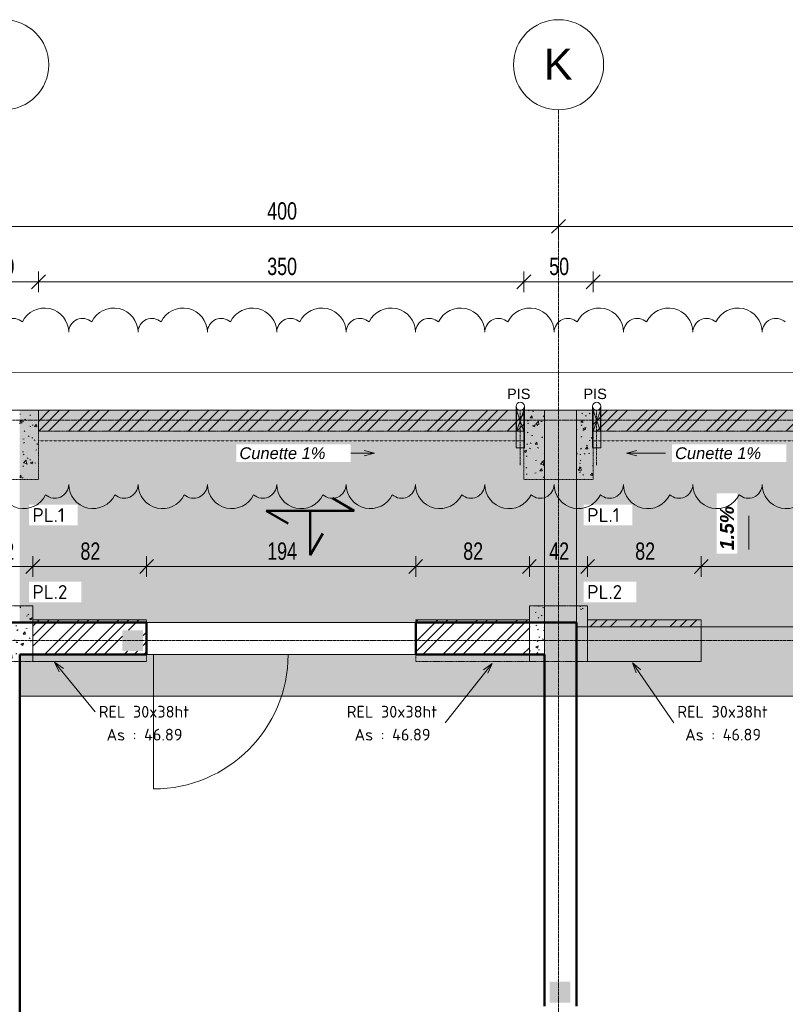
# Model space of a CAD drawing. Header units: millimetres. Extents: x 8507 to 110494, y 1100 to 66219.
# Tile 32 of 38: x 89162 to 94681, y 59114 to 66219. Entities that reach past the tile are written whole.
import ezdxf

# ---------------------------------------------------------------- set-up
doc = ezdxf.new("R2010")
doc.units = ezdxf.units.MM
for name, pattern in [('Caché', [7.14375, 4.7625, -2.38125]), ('Centre', [31.75, 6.35, -4.7625, 15.875, -4.7625]), ('Ligne de quadrillage', [22.225, 12.7, -3.175, 3.175, -3.175]), ('Tiret 1_16_', [3.175, 1.5875, -1.5875]), ('tiret perso', [2.6, 1.3, -1.3])]:
    doc.linetypes.add(name, pattern=pattern)
for name, color, linetype, lineweight in [('A-ANNO-DIMS', 211, 'Continuous', 9), ('A-ANNO-DIMS-50', 211, 'Continuous', 9), ('A-ANNO-NOTE', 131, 'Continuous', 9), ('A-DETL', 90, 'Continuous', 5), ('A-DETL-CNTR', 5, 'Centre', 5), ('A-DETL-GENF', 92, 'Continuous', 5), ('A-DETL-HDLN', 90, 'Caché', 5), ('A-DETL-MBND', 5, 'Continuous', 5), ('A-DETL-THIN', 151, 'Continuous', 5), ('A-DETL-WIDE', 214, 'Continuous', 50), ('A-DOOR', 31, 'Continuous', 9), ('A-WALL', 113, 'Continuous', 9), ('G-ANNO-REVC', 71, 'Continuous', 9), ('G-ANNO-TEXT', 231, 'Continuous', 9), ('S-GRID', 1, 'Continuous', 9), ('S-GRID-IDEN', 1, 'Continuous', 9)]:
    doc.layers.add(name, color=color, linetype=linetype, lineweight=lineweight)
doc.styles.add('Arial', font='arial.ttf', dxfattribs={"height": 225})
doc.styles.add('Arial Narrow_3', font='ARIALN.TTF', dxfattribs={"width": 0.9, "height": 125})
doc.styles.add('Arial_2', font='arial.ttf', dxfattribs={"height": 75})
doc.styles.add('Arial_B_I_1', font='arialbi.ttf', dxfattribs={"height": 100})
doc.styles.add('Arial_I', font='ariali.ttf', dxfattribs={"height": 85})
doc.styles.add('ISOCPEUR_B', font='txt', dxfattribs={"height": 100})
doc.styles.add('ISOCPEUR_B_1', font='txt', dxfattribs={"height": 85})
doc.dimstyles.new('AB6_1_50_-_GB', dxfattribs={"dimscale": 304.8, "dimtxt": 127.928872, "dimasz": 0.328084, "dimexe": 0.246063, "dimexo": 0.0625, "dimgap": 0.04101, "dimtad": 1, "dimdec": 0, "dimlfac": 0.1, "dimdsep": 46, "dimtxsty": 'Arial Narrow_3', "dimblk1": 'OBLIQUE', "dimblk2": 'OBLIQUE', "dimsah": 1, "dimcen": 0.09, "dimazin": 0, "dimtfac": 1, "dimtdec": 4, "dimtix": 1, "dimtmove": 0, "dimatfit": 3, "dimfxl": 0.246063, "dimfxlon": 1, "dimtvp": 1, "dimtolj": 1, "dimtzin": 0, "dimarcsym": 2})
doc.dimstyles.new('AB6_1_50_-_GB_3', dxfattribs={"dimscale": 304.8, "dimtxt": 127.928872, "dimasz": 0.328084, "dimexe": 0.246063, "dimexo": 0.0625, "dimgap": 0.04101, "dimtad": 1, "dimdec": 0, "dimlfac": 0.1, "dimdsep": 46, "dimtxsty": 'Arial Narrow_3', "dimblk1": 'OBLIQUE', "dimblk2": 'OBLIQUE', "dimsah": 1, "dimcen": 0.09, "dimazin": 0, "dimtfac": 1, "dimtdec": 4, "dimtix": 1, "dimtmove": 0, "dimatfit": 3, "dimfxl": 0.246063, "dimfxlon": 1, "dimtvp": 1, "dimtolj": 1, "dimtzin": 0, "dimarcsym": 2})
pattern_1 = [(45, (62504.66, -542.27), (-143.6841, 143.6841), []), (45, (62576.5, -542.27), (-143.6841, 143.6841), []), (45, (62648.34, -542.27), (-143.6841, 143.6841), [])]
pattern_2 = [(50, (62504.66, -542.27), (182.18467, -15.9391), [19.05, -209.55]), (355, (62504.66, -542.27), (-35.24243, 191.0566), [15.24, -167.64]), (100.451, (62519.84, -543.6), (146.9425, 175.1167), [16.19, -178.09]), (46.184, (62504.66, -491.47), (271.0789, -42.0433), [28.575, -314.325]), (96.636, (62527.25, -494.97), (237.4025, 247.4272), [24.285, -267.135]), (351.184, (62504.66, -491.47), (237.4046, 247.4251), [22.86, -251.46]), (21, (62530.06, -504.17), (151.61488, -102.26552), [19.05, -209.55]), (326, (62530.06, -504.17), (61.80236, 184.18774), [15.24, -167.64]), (71.451, (62542.7, -512.7), (213.41706, 81.92137), [16.19, -178.09]), (37.5, (62504.66, -542.27), (3.08832, 84.555076), [8.382, -157.226, 8.382, -161.798, -168.275]), (37.5, (62504.66, -542.27), (3.08832, 84.555076), [-335.788, 8.382, -159.893]), (7.5, (62504.66, -542.27), (66.81944, 100.18075), [8.382, -88.646, 8.382, -153.416, -64.135]), (7.5, (62504.66, -542.27), (66.81944, 100.18075), [-258.826, 8.382, -55.753]), (327.5, (62448.02, -542.27), (135.59049, -5.72891), [8.382, -55.118, 8.382, -189.738, -262.89]), (327.5, (62448.02, -542.27), (135.59049, -5.72891), [-261.62, 8.382, -254.508]), (317.5, (62422.62, -542.27), (148.12889, 25.42676), [8.382, -74.168, 8.382, -123.19, -186.69]), (317.5, (62422.62, -542.27), (148.12889, 25.42676), [-214.122, 8.382, -178.308])]

# ---------------------------------------------------------------- blocks, each defined once
blk = doc.blocks.new('Porte 1Vtl - ME-p-1-3010145-R-1_IMPLANTATION variante')
at = {"layer": 'A-DOOR'}
blk.add_line((485, 115), (485, 1085), dxfattribs=at)
blk.add_arc((485, 115), 970, 90, 180, dxfattribs=at)
blk = doc.blocks.new('ECBIM_BIM_RESA VOILE RECTANGULAIRE - Pissette 5x5-3025178-R-1_IMPLANTATION variante')
at = {"layer": 'A-DETL-MBND'}
for points in [[(-3688.1, 63250.2), (-3661.8, 63325.2), (-3688.1, 63400.2)], [(-3635.6, 63250.2), (-3635.6, 63400.2), (-3661.8, 63325.2)]]:
    blk.add_hatch(color=256, dxfattribs=at).paths.add_polyline_path(points)
for p, q in [((-3688.1, 63250.2), (-3688.1, 63400.2)), ((-3688.1, 63400.2), (-3661.8, 63325.2)), ((-3661.8, 63325.2), (-3635.6, 63400.2)), ((-3635.6, 63400.2), (-3635.6, 63250.2)), ((-3661.8, 63325.2), (-3688.1, 63250.2)), ((-3635.6, 63250.2), (-3661.8, 63325.2))]:
    blk.add_line(p, q, dxfattribs=at)
blk = doc.blocks.new('Quadrillage - M_Extrémité de la ligne de quadrillage - Cercle-11575-R-1_IMPLANTATION variante')
at = {"layer": 'S-GRID-IDEN'}
blk.add_circle((0, 0), 6.5, dxfattribs=at)
blk = doc.blocks.new('niveau aménag dalle2 - niveau aménag dalle 2-3181993-R-1_IMPLANTATION variante')
at = {"layer": 'A-ANNO-NOTE'}
blk.add_hatch(color=256, dxfattribs=at).paths.add_polyline_path([(-4.47, -4.15), (-8.21, -3.15), (-4.47, -2.15), (-6.36, -3.15)])
blk.add_line((-6.36, -3.15), (-1.51, -3.15), dxfattribs=at)
blk = doc.blocks.new('DIMBLOCK12-R-1_IMPLANTATION variante')
at = {"layer": 'A-ANNO-DIMS-50'}
for p, q in [((89046.5, 64727.3), (89046.5, 64802.3)), ((93046.5, 64727.3), (93046.5, 64802.3)), ((89046.5, 64727.3), (93046.5, 64727.3)), ((89046.5, 64727.3), (89046.5, 64652.3)), ((93046.5, 64727.3), (93046.5, 64652.3))]:
    blk.add_line(p, q, dxfattribs=at)
at = {"layer": 'A-ANNO-DIMS-50', "lineweight": 18}
for p, q in [((89046.5, 64727.3), (88996.5, 64677.3)), ((89046.5, 64727.3), (89096.5, 64777.3)), ((93046.5, 64727.3), (92996.5, 64677.3)), ((93046.5, 64727.3), (93096.5, 64777.3))]:
    blk.add_line(p, q, dxfattribs=at)
at = {"layer": 'A-ANNO-DIMS-50', "color": 0, "insert": (90946, 64901.3), "char_height": 125, "width": 241.237, "attachment_point": 1, "line_spacing_factor": 0.974696, "style": 'Arial Narrow_3'}
blk.add_mtext('400', dxfattribs=at)
blk = doc.blocks.new('_Oblique')
at = {"color": 0, "linetype": 'ByBlock', "lineweight": -2}
blk.add_line((-0.5, -0.5), (0.5, 0.5), dxfattribs=at)
blk = doc.blocks.new('DIMBLOCK13-R-1_IMPLANTATION variante')
at = {"layer": 'A-ANNO-DIMS-50'}
for p, q in [((93046.5, 64727.3), (93046.5, 64802.3)), ((97046.5, 64727.3), (97046.5, 64802.3)), ((93046.5, 64727.3), (97046.5, 64727.3)), ((93046.5, 64727.3), (93046.5, 64652.3)), ((97046.5, 64727.3), (97046.5, 64652.3))]:
    blk.add_line(p, q, dxfattribs=at)
at = {"layer": 'A-ANNO-DIMS-50', "lineweight": 18}
for p, q in [((93046.5, 64727.3), (92996.5, 64677.3)), ((93046.5, 64727.3), (93096.5, 64777.3)), ((97046.5, 64727.3), (96996.5, 64677.3)), ((97046.5, 64727.3), (97096.5, 64777.3))]:
    blk.add_line(p, q, dxfattribs=at)
at = {"layer": 'A-ANNO-DIMS-50', "color": 0, "insert": (94946, 64901.3), "char_height": 125, "width": 241.237, "attachment_point": 1, "line_spacing_factor": 0.974696, "style": 'Arial Narrow_3'}
blk.add_mtext('400', dxfattribs=at)
blk = doc.blocks.new('DIMBLOCK58-R-1_IMPLANTATION variante')
at = {"layer": 'A-ANNO-DIMS-50'}
for p, q in [((88836.1, 62272.7), (88836.1, 62347.7)), ((89256.1, 62272.7), (89256.1, 62347.7)), ((88836.1, 62272.7), (89256.1, 62272.7)), ((88836.1, 62272.7), (88836.1, 62197.7)), ((89256.1, 62272.7), (89256.1, 62197.7))]:
    blk.add_line(p, q, dxfattribs=at)
at = {"layer": 'A-ANNO-DIMS-50', "lineweight": 18}
for p, q in [((88836.1, 62272.7), (88886.1, 62322.7)), ((89256.1, 62272.7), (89306.1, 62322.7)), ((88836.1, 62272.7), (88786.1, 62222.7)), ((89256.1, 62272.7), (89206.1, 62222.7))]:
    blk.add_line(p, q, dxfattribs=at)
at = {"layer": 'A-ANNO-DIMS-50', "color": 0, "insert": (88979.1, 62446.8), "char_height": 125, "width": 160.825, "attachment_point": 1, "line_spacing_factor": 0.974696, "style": 'Arial Narrow_3'}
blk.add_mtext('42', dxfattribs=at)
blk = doc.blocks.new('DIMBLOCK59-R-1_IMPLANTATION variante')
at = {"layer": 'A-ANNO-DIMS-50'}
for p, q in [((89256.1, 62272.7), (89256.1, 62347.7)), ((90076.5, 62272.7), (90076.5, 62347.7)), ((89256.1, 62272.7), (90076.5, 62272.7)), ((89256.1, 62272.7), (89256.1, 62197.7)), ((90076.5, 62272.7), (90076.5, 62197.7))]:
    blk.add_line(p, q, dxfattribs=at)
at = {"layer": 'A-ANNO-DIMS-50', "lineweight": 18}
for p, q in [((89256.1, 62272.7), (89306.1, 62322.7)), ((90076.5, 62272.7), (90126.5, 62322.7)), ((89256.1, 62272.7), (89206.1, 62222.7)), ((90076.5, 62272.7), (90026.5, 62222.7))]:
    blk.add_line(p, q, dxfattribs=at)
at = {"layer": 'A-ANNO-DIMS-50', "color": 0, "insert": (89599.3, 62446.8), "char_height": 125, "width": 160.825, "attachment_point": 1, "line_spacing_factor": 0.974696, "style": 'Arial Narrow_3'}
blk.add_mtext('82', dxfattribs=at)
blk = doc.blocks.new('DIMBLOCK60-R-1_IMPLANTATION variante')
at = {"layer": 'A-ANNO-DIMS-50'}
for p, q in [((90076.5, 62272.7), (90076.5, 62347.7)), ((92016.5, 62272.7), (92016.5, 62347.7)), ((90076.5, 62272.7), (92016.5, 62272.7)), ((90076.5, 62272.7), (90076.5, 62197.7)), ((92016.5, 62272.7), (92016.5, 62197.7))]:
    blk.add_line(p, q, dxfattribs=at)
at = {"layer": 'A-ANNO-DIMS-50', "lineweight": 18}
for p, q in [((90076.5, 62272.7), (90126.5, 62322.7)), ((92016.5, 62272.7), (92066.5, 62322.7)), ((90076.5, 62272.7), (90026.5, 62222.7)), ((92016.5, 62272.7), (91966.5, 62222.7))]:
    blk.add_line(p, q, dxfattribs=at)
at = {"layer": 'A-ANNO-DIMS-50', "color": 0, "insert": (90946, 62446.8), "char_height": 125, "width": 241.237, "attachment_point": 1, "line_spacing_factor": 0.974696, "style": 'Arial Narrow_3'}
blk.add_mtext('194', dxfattribs=at)
blk = doc.blocks.new('DIMBLOCK61-R-1_IMPLANTATION variante')
at = {"layer": 'A-ANNO-DIMS-50'}
for p, q in [((92016.5, 62272.7), (92016.5, 62347.7)), ((92836.1, 62272.7), (92836.1, 62347.7)), ((92016.5, 62272.7), (92836.1, 62272.7)), ((92016.5, 62272.7), (92016.5, 62197.7)), ((92836.1, 62272.7), (92836.1, 62197.7))]:
    blk.add_line(p, q, dxfattribs=at)
at = {"layer": 'A-ANNO-DIMS-50', "lineweight": 18}
for p, q in [((92016.5, 62272.7), (92066.5, 62322.7)), ((92836.1, 62272.7), (92886.1, 62322.7)), ((92016.5, 62272.7), (91966.5, 62222.7)), ((92836.1, 62272.7), (92786.1, 62222.7))]:
    blk.add_line(p, q, dxfattribs=at)
at = {"layer": 'A-ANNO-DIMS-50', "color": 0, "insert": (92359.3, 62446.8), "char_height": 125, "width": 160.825, "attachment_point": 1, "line_spacing_factor": 0.974696, "style": 'Arial Narrow_3'}
blk.add_mtext('82', dxfattribs=at)
blk = doc.blocks.new('DIMBLOCK62-R-1_IMPLANTATION variante')
at = {"layer": 'A-ANNO-DIMS-50'}
for p, q in [((92836.1, 62272.7), (92836.1, 62347.7)), ((93256.5, 62272.7), (93256.5, 62347.7)), ((92836.1, 62272.7), (93256.5, 62272.7)), ((92836.1, 62272.7), (92836.1, 62197.7)), ((93256.5, 62272.7), (93256.5, 62197.7))]:
    blk.add_line(p, q, dxfattribs=at)
at = {"layer": 'A-ANNO-DIMS-50', "lineweight": 18}
for p, q in [((92836.1, 62272.7), (92886.1, 62322.7)), ((93256.5, 62272.7), (93306.5, 62322.7)), ((92836.1, 62272.7), (92786.1, 62222.7)), ((93256.5, 62272.7), (93206.5, 62222.7))]:
    blk.add_line(p, q, dxfattribs=at)
at = {"layer": 'A-ANNO-DIMS-50', "color": 0, "insert": (92979.3, 62446.8), "char_height": 125, "width": 160.825, "attachment_point": 1, "line_spacing_factor": 0.974696, "style": 'Arial Narrow_3'}
blk.add_mtext('42', dxfattribs=at)
blk = doc.blocks.new('DIMBLOCK63-R-1_IMPLANTATION variante')
at = {"layer": 'A-ANNO-DIMS-50'}
for p, q in [((93256.5, 62272.7), (93256.5, 62347.7)), ((94076.1, 62272.7), (94076.1, 62347.7)), ((93256.5, 62272.7), (94076.1, 62272.7)), ((93256.5, 62272.7), (93256.5, 62197.7)), ((94076.1, 62272.7), (94076.1, 62197.7))]:
    blk.add_line(p, q, dxfattribs=at)
at = {"layer": 'A-ANNO-DIMS-50', "lineweight": 18}
for p, q in [((93256.5, 62272.7), (93306.5, 62322.7)), ((94076.1, 62272.7), (94126.1, 62322.7)), ((93256.5, 62272.7), (93206.5, 62222.7)), ((94076.1, 62272.7), (94026.1, 62222.7))]:
    blk.add_line(p, q, dxfattribs=at)
at = {"layer": 'A-ANNO-DIMS-50', "color": 0, "insert": (93599.3, 62446.8), "char_height": 125, "width": 160.825, "attachment_point": 1, "line_spacing_factor": 0.974696, "style": 'Arial Narrow_3'}
blk.add_mtext('82', dxfattribs=at)
blk = doc.blocks.new('DIMBLOCK64-R-1_IMPLANTATION variante')
at = {"layer": 'A-ANNO-DIMS-50'}
for p, q in [((94076.1, 62272.7), (94076.1, 62347.7)), ((96016.5, 62272.7), (96016.5, 62347.7)), ((94076.1, 62272.7), (96016.5, 62272.7)), ((94076.1, 62272.7), (94076.1, 62197.7)), ((96016.5, 62272.7), (96016.5, 62197.7))]:
    blk.add_line(p, q, dxfattribs=at)
at = {"layer": 'A-ANNO-DIMS-50', "lineweight": 18}
for p, q in [((94076.1, 62272.7), (94126.1, 62322.7)), ((96016.5, 62272.7), (96066.5, 62322.7)), ((94076.1, 62272.7), (94026.1, 62222.7)), ((96016.5, 62272.7), (95966.5, 62222.7))]:
    blk.add_line(p, q, dxfattribs=at)
at = {"layer": 'A-ANNO-DIMS-50', "color": 0, "insert": (94945.8, 62446.8), "char_height": 125, "width": 241.237, "attachment_point": 1, "line_spacing_factor": 0.974696, "style": 'Arial Narrow_3'}
blk.add_mtext('194', dxfattribs=at)
blk = doc.blocks.new('Family - ___-3289296-R-1_IMPLANTATION variante')
at = {"layer": 'G-ANNO-REVC'}
for centre, radius, start, end in [((26697.7, 63021.6), 175, 357.88638, 152.67761), ((27197.4, 63003.1), 175, 357.88638, 152.67761), ((27697, 62984.7), 175, 357.88638, 152.67761), ((26472.8, 63029.9), 100, 46.07606, 177.88638), ((26972.5, 63011.4), 100, 46.07606, 177.88638), ((27472.2, 62993), 100, 46.07606, 177.88638), ((28196.7, 62966.3), 175, 357.88638, 152.67761), ((28696.3, 62947.8), 175, 357.88638, 152.67761), ((29196, 62929.4), 175, 357.88638, 152.67761), ((29695.7, 62910.9), 175, 357.88638, 152.67761), ((27971.8, 62974.6), 100, 46.07606, 177.88638), ((28471.5, 62956.1), 100, 46.07606, 177.88638), ((28971.1, 62937.7), 100, 46.07606, 177.88638), ((29470.8, 62919.2), 100, 46.07606, 177.88638), ((30195.3, 62892.5), 175, 357.88638, 152.67761), ((30695, 62874), 175, 357.88638, 152.67761), ((31194.6, 62855.6), 175, 357.88638, 152.67761), ((29970.5, 62900.8), 100, 46.07606, 177.88638), ((30470.1, 62882.3), 100, 46.07606, 177.88638), ((30969.8, 62863.9), 100, 46.07606, 177.88638), ((31469.4, 62845.5), 100, 46.07606, 177.88638), ((31694.3, 62837.2), 175, 357.88638, 152.67761), ((31969.1, 62827), 100, 46.07606, 177.88638), ((26507.3, 61930.1), 175, 177.88638, 332.67761), ((26732.2, 61921.8), 100, 226.07606, 357.88638), ((27007, 61911.7), 175, 177.88638, 332.67761), ((27231.8, 61903.4), 100, 226.07606, 357.88638), ((27506.6, 61893.2), 175, 177.88638, 332.67761), ((27731.5, 61884.9), 100, 226.07606, 357.88638), ((28006.3, 61874.8), 175, 177.88638, 332.67761), ((28231.1, 61866.5), 100, 226.07606, 357.88638), ((28505.9, 61856.3), 175, 177.88638, 332.67761), ((28730.8, 61848), 100, 226.07606, 357.88638), ((29005.6, 61837.9), 175, 177.88638, 332.67761), ((29230.5, 61829.6), 100, 226.07606, 357.88638), ((29505.3, 61819.5), 175, 177.88638, 332.67761), ((29730.1, 61811.2), 100, 226.07606, 357.88638), ((30004.9, 61801), 175, 177.88638, 332.67761), ((30229.8, 61792.7), 100, 226.07606, 357.88638), ((30504.6, 61782.6), 175, 177.88638, 332.67761), ((30729.4, 61774.3), 100, 226.07606, 357.88638), ((31004.2, 61764.1), 175, 177.88638, 332.67761), ((31229.1, 61755.8), 100, 226.07606, 357.88638), ((31503.9, 61745.7), 175, 177.88638, 332.67761), ((31728.8, 61737.4), 100, 226.07606, 357.88638), ((32003.6, 61727.3), 175, 177.88638, 332.67761)]:
    blk.add_arc(centre, radius, start, end, dxfattribs=at)
blk = doc.blocks.new('DIMBLOCK291-R-1_IMPLANTATION variante')
at = {"layer": 'A-ANNO-DIMS-50'}
for p, q in [((88796.5, 64327.3), (88796.5, 64402.3)), ((89296.5, 64327.3), (89296.5, 64402.3)), ((88796.5, 64327.3), (89296.5, 64327.3)), ((88796.5, 64327.3), (88796.5, 64252.3)), ((89296.5, 64327.3), (89296.5, 64252.3))]:
    blk.add_line(p, q, dxfattribs=at)
at = {"layer": 'A-ANNO-DIMS-50', "lineweight": 18}
for p, q in [((88796.5, 64327.3), (88846.5, 64377.3)), ((89296.5, 64327.3), (89346.5, 64377.3)), ((88796.5, 64327.3), (88746.5, 64277.3)), ((89296.5, 64327.3), (89246.5, 64277.3))]:
    blk.add_line(p, q, dxfattribs=at)
at = {"layer": 'A-ANNO-DIMS-50', "color": 0, "insert": (88979.5, 64501.3), "char_height": 125, "width": 160.825, "attachment_point": 1, "line_spacing_factor": 0.974696, "style": 'Arial Narrow_3'}
blk.add_mtext('50', dxfattribs=at)
blk = doc.blocks.new('DIMBLOCK292-R-1_IMPLANTATION variante')
at = {"layer": 'A-ANNO-DIMS-50'}
for p, q in [((89296.5, 64327.3), (89296.5, 64402.3)), ((92796.5, 64327.3), (92796.5, 64402.3)), ((89296.5, 64327.3), (92796.5, 64327.3)), ((89296.5, 64327.3), (89296.5, 64252.3)), ((92796.5, 64327.3), (92796.5, 64252.3))]:
    blk.add_line(p, q, dxfattribs=at)
at = {"layer": 'A-ANNO-DIMS-50', "lineweight": 18}
for p, q in [((89296.5, 64327.3), (89346.5, 64377.3)), ((92796.5, 64327.3), (92846.5, 64377.3)), ((89296.5, 64327.3), (89246.5, 64277.3)), ((92796.5, 64327.3), (92746.5, 64277.3))]:
    blk.add_line(p, q, dxfattribs=at)
at = {"layer": 'A-ANNO-DIMS-50', "color": 0, "insert": (90946, 64501.3), "char_height": 125, "width": 241.237, "attachment_point": 1, "line_spacing_factor": 0.974696, "style": 'Arial Narrow_3'}
blk.add_mtext('350', dxfattribs=at)
blk = doc.blocks.new('DIMBLOCK293-R-1_IMPLANTATION variante')
at = {"layer": 'A-ANNO-DIMS-50'}
for p, q in [((92796.5, 64327.3), (92796.5, 64402.3)), ((93296.5, 64327.3), (93296.5, 64402.3)), ((92796.5, 64327.3), (93296.5, 64327.3)), ((92796.5, 64327.3), (92796.5, 64252.3)), ((93296.5, 64327.3), (93296.5, 64252.3))]:
    blk.add_line(p, q, dxfattribs=at)
at = {"layer": 'A-ANNO-DIMS-50', "lineweight": 18}
for p, q in [((92796.5, 64327.3), (92846.5, 64377.3)), ((93296.5, 64327.3), (93346.5, 64377.3)), ((92796.5, 64327.3), (92746.5, 64277.3)), ((93296.5, 64327.3), (93246.5, 64277.3))]:
    blk.add_line(p, q, dxfattribs=at)
at = {"layer": 'A-ANNO-DIMS-50', "color": 0, "insert": (92979.5, 64501.3), "char_height": 125, "width": 160.825, "attachment_point": 1, "line_spacing_factor": 0.974696, "style": 'Arial Narrow_3'}
blk.add_mtext('50', dxfattribs=at)
blk = doc.blocks.new('DIMBLOCK294-R-1_IMPLANTATION variante')
at = {"layer": 'A-ANNO-DIMS-50'}
for p, q in [((93296.5, 64327.3), (93296.5, 64402.3)), ((96796.5, 64327.3), (96796.5, 64402.3)), ((93296.5, 64327.3), (96796.5, 64327.3)), ((93296.5, 64327.3), (93296.5, 64252.3)), ((96796.5, 64327.3), (96796.5, 64252.3))]:
    blk.add_line(p, q, dxfattribs=at)
at = {"layer": 'A-ANNO-DIMS-50', "lineweight": 18}
for p, q in [((93296.5, 64327.3), (93346.5, 64377.3)), ((96796.5, 64327.3), (96846.5, 64377.3)), ((93296.5, 64327.3), (93246.5, 64277.3)), ((96796.5, 64327.3), (96746.5, 64277.3))]:
    blk.add_line(p, q, dxfattribs=at)
at = {"layer": 'A-ANNO-DIMS-50', "color": 0, "insert": (94946, 64501.3), "char_height": 125, "width": 241.237, "attachment_point": 1, "line_spacing_factor": 0.974696, "style": 'Arial Narrow_3'}
blk.add_mtext('350', dxfattribs=at)

msp = doc.modelspace()

# ---------------------------------------------------------------- hatches: boundary and pattern name
at = {"layer": 'A-DETL-GENF'}
for points in [[(89901.5, 61663.6), (90051.5, 61663.6), (90051.5, 61813.6), (89901.5, 61813.6)], [(92971.5, 61663.6), (93121.5, 61663.6), (93121.5, 61813.6), (92971.5, 61813.6)], [(92981.5, 59127), (93131.5, 59127), (93131.5, 59277), (92981.5, 59277)]]:
    msp.add_hatch(color=8, dxfattribs=at).paths.add_polyline_path(points)
at = {"layer": 'A-DETL-MBND'}
h = msp.add_hatch(dxfattribs=at)
h.set_pattern_fill('FP_17', color=8, style=0, pattern_type=2)
h.set_pattern_definition([(0, (62504.66, -542.27), (0, 101.6), [3.353, -98.247]), (0, (62555.46, -491.47), (0, 101.6), [3.353, -98.247])])
h.paths.add_polyline_path([(93176.5, 61838.6), (96921.5, 61838.6), (96921.5, 63400.2), (93176.5, 63400.2), (93176.5, 61868.6)])
h.paths.add_polyline_path([(97171.5, 61838.6), (97716.5, 61838.6), (97716.5, 63400.2), (97171.5, 63400.2), (97171.5, 62847.4)])
h.paths.add_polyline_path([(92946.5, 61868.6), (92946.5, 63400.2), (89161.5, 63400.2), (89161.5, 61868.6), (92470.6, 61868.6)])
h.paths.add_polyline_path([(88931.5, 61868.6), (88931.5, 63400.2), (85161.5, 63400.2), (85161.5, 61868.6), (85858.3, 61868.6)])
h.paths.add_polyline_path([(84931.5, 61868.6), (84931.5, 63400.2), (81161.5, 63400.2), (81161.5, 61868.6), (82552.2, 61868.6)])
h.paths.add_polyline_path([(80931.5, 61868.6), (80931.5, 63400.2), (77161.5, 63400.2), (77161.5, 61868.6), (79246.1, 61868.6)])
h.paths.add_polyline_path([(76931.5, 61868.6), (76931.5, 63400.2), (73156.5, 63400.2), (73156.5, 61868.6), (76396.5, 61868.6)])
h.paths.add_polyline_path([(72926.5, 61868.6), (72926.5, 63400.2), (69161.5, 63400.2), (69161.5, 61868.6), (72663.8, 61868.6)])
h.paths.add_polyline_path([(68931.5, 61868.6), (68931.5, 63400.2), (65161.5, 63400.2), (65161.5, 61868.6), (67526.5, 61868.6)])
h.paths.add_polyline_path([(64931.5, 61868.6), (64931.5, 63400.2), (61146.5, 63400.2), (61146.5, 61868.6), (62715.4, 61868.6)])
at = {"layer": 'A-DETL-MBND', "linetype": 'Tiret 1_16_'}
h = msp.add_hatch(dxfattribs=at)
h.set_pattern_fill('FP_14', style=0, pattern_type=2)
h.set_pattern_definition(pattern_2)
h.paths.add_polyline_path([(88796.5, 62900.2), (88931.5, 62900.2), (88931.5, 63400.2), (88796.5, 63400.2)])
h.paths.add_polyline_path([(89161.5, 62900.2), (89296.5, 62900.2), (89296.5, 63400.2), (89161.5, 63400.2)])
h = msp.add_hatch(dxfattribs=at)
h.set_pattern_fill('FP_13', style=0, pattern_type=2)
h.set_pattern_definition(pattern_1)
h.paths.add_polyline_path([(92796.5, 63250.2), (92796.5, 63400.2), (89296.5, 63400.2), (89296.5, 63250.2), (92470.6, 63250.2)])
h = msp.add_hatch(dxfattribs=at)
h.set_pattern_fill('FP_14', style=0, pattern_type=2)
h.set_pattern_definition(pattern_2)
h.paths.add_polyline_path([(92796.5, 62900.2), (92946.5, 62900.2), (92946.5, 63400.2), (92796.5, 63400.2)])
h.paths.add_polyline_path([(93176.5, 62900.2), (93296.5, 62900.2), (93296.5, 63400.2), (93176.5, 63400.2), (93176.5, 63071.7)])
at = {"layer": 'A-DETL-MBND'}
h = msp.add_hatch(color=254, dxfattribs=at)
h.paths.add_polyline_path([(92946.5, 61338.6), (93176.5, 61338.6), (93176.5, 63400.2), (92946.5, 63400.2), (92946.5, 61638.6)])
h.paths.add_polyline_path([(93035.5, 61663.6), (92971.5, 61663.6), (92971.5, 61813.6), (93121.5, 61813.6), (93121.5, 61663.6)])
at = {"layer": 'A-DETL-MBND', "linetype": 'Tiret 1_16_'}
h = msp.add_hatch(dxfattribs=at)
h.set_pattern_fill('FP_13', style=0, pattern_type=2)
h.set_pattern_definition(pattern_1)
h.paths.add_polyline_path([(96796.5, 63250.2), (96796.5, 63400.2), (93296.5, 63400.2), (93296.5, 63250.2), (95776.7, 63250.2)])
h = msp.add_hatch(dxfattribs=at)
h.set_pattern_fill('FP_14', style=0, pattern_type=2)
h.set_pattern_definition(pattern_2)
h.paths.add_polyline_path([(89161.5, 61588.6), (89161.5, 61638.6), (89256.1, 61638.6), (89256.1, 61988.6), (89161.5, 61988.6), (89161.5, 61868.6), (88931.5, 61868.6), (88931.5, 61988.6), (88836.1, 61988.6), (88836.1, 61588.6), (89121.5, 61588.6)])
h.paths.add_polyline_path([(88971.5, 61663.6), (88971.5, 61813.6), (89121.5, 61813.6), (89121.5, 61663.6)])
h = msp.add_hatch(dxfattribs=at)
h.set_pattern_fill('FP_14', style=0, pattern_type=2)
h.set_pattern_definition(pattern_2)
h.paths.add_polyline_path([(92836.1, 61638.6), (92946.5, 61638.6), (92946.5, 61988.6), (92836.1, 61988.6), (92836.1, 61868.6)])
h.paths.add_polyline_path([(93256.1, 61838.6), (93256.1, 61988.6), (93176.5, 61988.6), (93176.5, 61838.6)])
h = msp.add_hatch(dxfattribs=at)
h.set_pattern_fill('FP_13', style=0, pattern_type=2)
h.set_pattern_definition(pattern_1)
h.paths.add_polyline_path([(89901.5, 61638.6), (90076.1, 61638.6), (90076.1, 61888.6), (89256.5, 61888.6), (89256.5, 61638.6)])
h.paths.add_polyline_path([(90051.5, 61663.6), (89901.5, 61663.6), (89901.5, 61813.6), (90051.5, 61813.6)])
h = msp.add_hatch(dxfattribs=at)
h.set_pattern_fill('FP_13', style=0, pattern_type=2)
h.set_pattern_definition(pattern_1)
h.paths.add_polyline_path([(92016.5, 61638.6), (92836.1, 61638.6), (92836.1, 61888.6), (92016.5, 61888.6)])
h = msp.add_hatch(dxfattribs=at)
h.set_pattern_fill('FP_13', style=0, pattern_type=2)
h.set_pattern_definition(pattern_1)
h.paths.add_polyline_path([(94076.1, 61838.6), (94076.1, 61888.6), (93256.5, 61888.6), (93256.5, 61838.6)])
at = {"layer": 'A-DETL-MBND'}
h = msp.add_hatch(color=254, dxfattribs=at)
h.paths.add_polyline_path([(97416.5, 61338.6), (97416.5, 61448.6), (97171.5, 61448.6), (97171.5, 61838.6), (93176.5, 61838.6), (93176.5, 61338.6), (97171.5, 61338.6)])
h.paths.add_polyline_path([(97716.5, 61338.6), (97716.5, 61838.6), (97566.5, 61838.6), (97566.5, 61338.6)])
msp.add_hatch(color=254, dxfattribs=at).paths.add_polyline_path([(92946.5, 61338.6), (92946.5, 61638.6), (89161.5, 61638.6), (89161.5, 61338.6), (92470.6, 61338.6)])

# ---------------------------------------------------------------- linework, layer by layer
at = {"layer": 'A-DETL', "linetype": 'tiret perso'}
for p, q in [((92796.5, 63180.2), (89296.5, 63180.2)), ((96796.5, 63180.2), (93296.5, 63180.2))]:
    msp.add_line(p, q, dxfattribs=at)
at = {"layer": 'A-DETL-CNTR'}
for p, q in [((92770.3, 63004.2), (92770.3, 63399.2)), ((93321.2, 63004.2), (93321.2, 63399.2))]:
    msp.add_line(p, q, dxfattribs=at)
at = {"layer": 'A-DETL-HDLN'}
for p, q in [((92740.3, 63429.2), (92740.3, 63129.2)), ((92800.3, 63129.2), (92800.3, 63429.2)), ((93291.2, 63429.2), (93291.2, 63129.2)), ((93351.2, 63129.2), (93351.2, 63429.2)), ((92740.3, 63129.2), (92800.3, 63129.2)), ((93291.2, 63129.2), (93351.2, 63129.2))]:
    msp.add_line(p, q, dxfattribs=at)
at = {"layer": 'A-DETL-MBND'}
for p, q in [((61146.5, 63400.2), (97716.5, 63400.2)), ((92796.5, 63400.2), (92744, 63400.2)), ((92744, 63400.2), (92796.5, 63400.2)), ((92744, 63250.2), (92744, 63400.2)), ((92744, 63250.2), (92744, 63400.2)), ((92796.5, 63400.2), (92796.5, 63250.2)), ((92796.5, 63250.2), (92796.5, 63400.2)), ((93349, 63400.2), (93296.5, 63400.2)), ((93296.5, 63400.2), (93349, 63400.2)), ((93296.5, 63250.2), (93296.5, 63400.2)), ((93296.5, 63250.2), (93296.5, 63400.2)), ((93349, 63400.2), (93349, 63250.2)), ((93349, 63250.2), (93349, 63400.2)), ((92796.5, 63250.2), (92744, 63250.2)), ((92744, 63250.2), (92796.5, 63250.2)), ((93349, 63250.2), (93296.5, 63250.2)), ((93296.5, 63250.2), (93349, 63250.2)), ((93176.5, 61868.6), (69416.5, 61868.6)), ((96921.5, 61838.6), (93176.5, 61838.6))]:
    msp.add_line(p, q, dxfattribs=at)
at = {"layer": 'A-DETL-MBND', "color": 7, "linetype": 'Tiret 1_16_'}
for p, q in [((88796.5, 63400.2), (89296.5, 63400.2)), ((89296.5, 63400.2), (88796.5, 63400.2)), ((89296.5, 63400.2), (92796.5, 63400.2)), ((92796.5, 63400.2), (89296.5, 63400.2)), ((89296.5, 63250.2), (89296.5, 63400.2)), ((89296.5, 63400.2), (89296.5, 63250.2)), ((89296.5, 63400.2), (89296.5, 62900.2)), ((89296.5, 62900.2), (89296.5, 63400.2)), ((92796.5, 63400.2), (92796.5, 63250.2)), ((92796.5, 63400.2), (92796.5, 63250.2)), ((92796.5, 62900.2), (92796.5, 63400.2)), ((92796.5, 63400.2), (93296.5, 63400.2)), ((93296.5, 63400.2), (92796.5, 63400.2)), ((92796.5, 63400.2), (92796.5, 62900.2)), ((93296.5, 63400.2), (96796.5, 63400.2)), ((96796.5, 63400.2), (93296.5, 63400.2)), ((93296.5, 63250.2), (93296.5, 63400.2)), ((93296.5, 63400.2), (93296.5, 63250.2)), ((93296.5, 63400.2), (93296.5, 62900.2)), ((93296.5, 62900.2), (93296.5, 63400.2)), ((89296.5, 63250.2), (92796.5, 63250.2)), ((92796.5, 63250.2), (89296.5, 63250.2)), ((93296.5, 63250.2), (96796.5, 63250.2)), ((96796.5, 63250.2), (93296.5, 63250.2)), ((89296.5, 62900.2), (88796.5, 62900.2)), ((88796.5, 62900.2), (89296.5, 62900.2)), ((93296.5, 62900.2), (92796.5, 62900.2)), ((92796.5, 62900.2), (93296.5, 62900.2)), ((88836.1, 61988.6), (89256.1, 61988.6)), ((89256.1, 61988.6), (88836.1, 61988.6)), ((89256.1, 61988.6), (89256.1, 61588.6)), ((89256.1, 61588.6), (89256.1, 61988.6)), ((92836.1, 61588.6), (92836.1, 61988.6)), ((92836.1, 61988.6), (93256.1, 61988.6)), ((93256.1, 61988.6), (92836.1, 61988.6)), ((92836.1, 61988.6), (92836.1, 61588.6)), ((93256.1, 61988.6), (93256.1, 61588.6)), ((93256.1, 61588.6), (93256.1, 61988.6)), ((89256.5, 61888.6), (90076.1, 61888.6)), ((90076.1, 61888.6), (89256.5, 61888.6)), ((89256.5, 61588.6), (89256.5, 61888.6)), ((89256.5, 61888.6), (89256.5, 61588.6)), ((90076.1, 61888.6), (90076.1, 61588.6)), ((90076.1, 61888.6), (90076.1, 61588.6)), ((92016.5, 61888.6), (92836.1, 61888.6)), ((92836.1, 61888.6), (92016.5, 61888.6)), ((92016.5, 61588.6), (92016.5, 61888.6)), ((92016.5, 61888.6), (92016.5, 61588.6)), ((92836.1, 61888.6), (92836.1, 61588.6)), ((92836.1, 61888.6), (92836.1, 61588.6)), ((93256.5, 61888.6), (94076.1, 61888.6)), ((94076.1, 61888.6), (93256.5, 61888.6)), ((93256.5, 61838.6), (93256.5, 61888.6)), ((93256.5, 61888.6), (93256.5, 61588.6)), ((94076.1, 61888.6), (94076.1, 61838.6)), ((94076.1, 61888.6), (94076.1, 61588.6)), ((88016.5, 61588.6), (89256.1, 61588.6)), ((89256.1, 61588.6), (88016.5, 61588.6)), ((89256.5, 61588.6), (90076.1, 61588.6)), ((90076.1, 61588.6), (89256.5, 61588.6)), ((92016.5, 61588.6), (93256.1, 61588.6)), ((93176.5, 61588.6), (92016.5, 61588.6)), ((93256.1, 61588.6), (93176.5, 61588.6)), ((94076.1, 61588.6), (93256.5, 61588.6))]:
    msp.add_line(p, q, dxfattribs=at)
at = {"layer": 'A-DETL-MBND', "color": 7}
for p, q in [((92946.5, 63400.2), (93176.5, 63400.2)), ((93176.5, 63400.2), (92946.5, 63400.2)), ((92946.5, 63400.2), (92946.5, 61868.6)), ((92946.5, 61868.6), (92946.5, 63400.2)), ((93176.5, 61338.6), (93176.5, 63400.2)), ((93176.5, 61338.6), (93176.5, 63400.2)), ((92946.5, 61868.6), (92946.5, 61638.6)), ((92946.5, 61638.6), (92946.5, 61868.6)), ((97716.5, 61838.6), (93176.5, 61838.6)), ((93176.5, 61838.6), (93256.1, 61838.6)), ((93176.5, 61338.6), (93176.5, 61838.6)), ((93176.5, 61838.6), (93176.5, 61588.6)), ((93256.1, 61838.6), (93256.1, 61588.6)), ((93256.5, 61838.6), (93256.1, 61838.6)), ((93256.1, 61588.6), (93256.1, 61838.6)), ((93256.5, 61588.6), (93256.5, 61838.6)), ((93256.5, 61838.6), (94076.1, 61838.6)), ((96016.5, 61838.6), (94076.1, 61838.6)), ((94076.1, 61838.6), (94076.1, 61588.6)), ((89161.5, 61338.6), (89161.5, 61638.6)), ((89161.5, 61638.6), (92946.5, 61638.6)), ((92946.5, 61638.6), (92946.5, 61338.6)), ((92946.5, 61638.6), (92946.5, 61338.6)), ((92946.5, 61338.6), (92946.5, 61638.6)), ((93256.1, 61588.6), (93176.5, 61588.6)), ((93176.5, 61588.6), (93176.5, 61338.6)), ((93176.5, 61588.6), (93256.1, 61588.6)), ((94076.1, 61588.6), (93256.5, 61588.6)), ((92946.5, 61338.6), (89161.5, 61338.6)), ((89161.5, 61338.6), (92946.5, 61338.6)), ((92946.5, 61338.6), (93176.5, 61338.6)), ((93176.5, 61338.6), (92946.5, 61338.6)), ((93176.5, 61338.6), (97716.5, 61338.6)), ((93176.5, 61338.6), (97116.5, 61338.6))]:
    msp.add_line(p, q, dxfattribs=at)
at = {"layer": 'A-DETL-MBND', "color": 7, "linetype": 'tiret perso'}
for p, q in [((93176.5, 61868.6), (89161.5, 61868.6)), ((93176.5, 61838.6), (93176.5, 61868.6)), ((93176.5, 61838.6), (97171.5, 61838.6)), ((97171.5, 61838.6), (93176.5, 61838.6)), ((89161.5, 53835.4), (89161.5, 61338.6))]:
    msp.add_line(p, q, dxfattribs=at)
at = {"layer": 'A-DETL-THIN'}
for centre in [(92770.3, 63429.2), (93321.2, 63429.2)]:
    msp.add_circle(centre, 30, dxfattribs=at)
at = {"layer": 'A-DETL-WIDE'}
for p, q in [((91573.8, 62674.5), (91415.8, 62765.8)), ((90939.2, 62674.5), (91573.8, 62674.5)), ((91097.3, 62583.3), (90939.2, 62674.5)), ((91256.5, 62354.5), (91256.5, 62674.5)), ((91347.8, 62512.6), (91256.5, 62354.5))]:
    msp.add_line(p, q, dxfattribs=at)
at = {"layer": 'A-WALL', "lineweight": 50}
for p, q in [((88016.5, 61868.6), (90076.5, 61868.6)), ((90076.5, 61868.6), (90076.5, 61638.6)), ((92016.5, 61868.6), (93176.5, 61868.6)), ((92016.5, 61638.6), (92016.5, 61868.6)), ((93176.5, 61868.6), (93176.5, 59102)), ((90076.5, 61638.6), (89161.5, 61638.6)), ((89161.5, 61638.6), (89161.5, 58747)), ((92946.5, 61638.6), (92016.5, 61638.6)), ((92946.5, 59102), (92946.5, 61638.6))]:
    msp.add_line(p, q, dxfattribs=at)
at = {"layer": 'A-WALL'}
for p, q in [((92016.5, 61868.6), (90076.5, 61868.6)), ((90076.5, 61868.6), (90076.5, 61638.6)), ((92016.5, 61868.6), (92016.5, 61638.6)), ((90076.5, 61638.6), (92016.5, 61638.6))]:
    msp.add_line(p, q, dxfattribs=at)
at = {"layer": 'G-ANNO-TEXT', "color": 130}
for p, q in [((97723, 63670.2), (74954.8, 63679.2)), ((91719.1, 63090.8), (91455.6, 63090.8)), ((91719.1, 63090.8), (91644.1, 63110.9)), ((91719.1, 63090.8), (91644.1, 63070.7)), ((93535.5, 63090.8), (93610.5, 63110.9)), ((93535.5, 63090.8), (93610.5, 63070.7)), ((93535.5, 63090.8), (93816.8, 63090.8)), ((89413.2, 61583.5), (89476.2, 61538.1)), ((89413.2, 61583.5), (89445.1, 61512.7)), ((89413.2, 61583.5), (89706.3, 61225.4)), ((92568.2, 61574.4), (92229, 61146.3)), ((92568.2, 61574.4), (92505.8, 61528.1)), ((92568.2, 61574.4), (92537.3, 61503.1)), ((93580.6, 61578.8), (93639.7, 61528.4)), ((93580.6, 61578.8), (93606.6, 61505.6)), ((93580.6, 61578.8), (93878, 61146.3))]:
    msp.add_line(p, q, dxfattribs=at)
at = {"layer": 'S-GRID', "linetype": 'Ligne de quadrillage'}
for p, q in [((93046.5, 48387.1), (93046.5, 65568.7)), ((47439, 63330.2), (99424.9, 63330.2)), ((47439, 61738.6), (99424.9, 61738.6))]:
    msp.add_line(p, q, dxfattribs=at)

# ---------------------------------------------------------------- block references
at = {"layer": 'A-ANNO-NOTE', "xscale": 50.00000000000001, "yscale": 50.00000000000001, "zscale": 50.00000000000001, "rotation": 269.9999999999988}
msp.add_blockref('niveau aménag dalle2 - niveau aménag dalle 2-3181993-R-1_IMPLANTATION variante', (94577.3, 62321.3), dxfattribs=at)
at = {"layer": 'A-DETL-MBND'}
for p in [(96432.1, 0), (96984.6, 0)]:
    msp.add_blockref('ECBIM_BIM_RESA VOILE RECTANGULAIRE - Pissette 5x5-3025178-R-1_IMPLANTATION variante', p, dxfattribs=at)
at = {"layer": 'A-DOOR', "rotation": 180}
msp.add_blockref('Porte 1Vtl - ME-p-1-3010145-R-1_IMPLANTATION variante', (90611.5, 61753.6), dxfattribs=at)
at = {"layer": 'S-GRID-IDEN', "xscale": 49.99999999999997, "yscale": 49.99999999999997, "zscale": 49.99999999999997}
for p in [(89046.5, 65893.7), (93046.5, 65893.7)]:
    msp.add_blockref('Quadrillage - M_Extrémité de la ligne de quadrillage - Cercle-11575-R-1_IMPLANTATION variante', p, dxfattribs=at)

# ---------------------------------------------------------------- texts
at = {"layer": 'G-ANNO-TEXT', "color": 7, "char_height": 85, "attachment_point": 1, "style": 'ISOCPEUR_B_1'}
for s, insert, width in [('REL 30x38ht', (89731.3, 61267.9), 825.738), ('REL 30x38ht', (91519.5, 61267.9), 825.738), ('REL 30x38ht', (93903, 61267.9), 825.738), ('As : 46.89', (89787.5, 61102.5), 689.451), ('As : 46.89', (91575.7, 61102.5), 689.451), ('As : 46.89', (93959.3, 61102.5), 689.451)]:
    msp.add_mtext(s, dxfattribs=dict(at, insert=insert, width=width))

# ---------------------------------------------------------------- dimensions: what is measured, and where the dimension line sits
at = {"layer": 'A-ANNO-DIMS'}
for base, p1, p2, dimstyle, override, picture, middle in [((93046.5, 64727.3), (89046.5, 64802.3), (93046.5, 64802.3), 'AB6_1_50_-_GB', {"dimpost": '<>', "dimfxl": 4000}, 'DIMBLOCK12-R-1_IMPLANTATION variante', (91046.5, 64803.6)), ((97046.5, 64727.3), (93046.5, 64802.3), (97046.5, 64802.3), 'AB6_1_50_-_GB', {"dimpost": '<>', "dimfxl": 4000}, 'DIMBLOCK13-R-1_IMPLANTATION variante', (95046.5, 64803.6)), ((92796.5, 64327.3), (89296.5, 64252.3), (92796.5, 64252.3), 'AB6_1_50_-_GB_3', {"dimpost": '<>', "dimfxl": 3500}, 'DIMBLOCK292-R-1_IMPLANTATION variante', (91046.5, 64403.6)), ((93296.5, 64327.3), (92796.5, 64252.3), (93296.5, 64252.3), 'AB6_1_50_-_GB_3', {"dimpost": '<>', "dimfxl": 500}, 'DIMBLOCK293-R-1_IMPLANTATION variante', (93046.5, 64403.6)), ((96796.5, 64327.3), (93296.5, 64252.3), (96796.5, 64252.3), 'AB6_1_50_-_GB_3', {"dimpost": '<>', "dimfxl": 3500}, 'DIMBLOCK294-R-1_IMPLANTATION variante', (95046.5, 64403.6)), ((89256.1, 62272.7), (88836.1, 62197.7), (89256.1, 62197.7), 'AB6_1_50_-_GB', {"dimpost": '<>', "dimfxl": 419.9998}, 'DIMBLOCK58-R-1_IMPLANTATION variante', (89046.1, 62348)), ((90076.5, 62272.7), (89256.1, 62197.7), (90076.5, 62197.7), 'AB6_1_50_-_GB', {"dimpost": '<>', "dimfxl": 820.42316}, 'DIMBLOCK59-R-1_IMPLANTATION variante', (89666.3, 62349.1)), ((92016.5, 62272.7), (90076.5, 62197.7), (92016.5, 62197.7), 'AB6_1_50_-_GB', {"dimpost": '<>', "dimfxl": 1940}, 'DIMBLOCK60-R-1_IMPLANTATION variante', (91046.5, 62349.1)), ((92836.1, 62272.7), (92016.5, 62197.7), (92836.1, 62197.7), 'AB6_1_50_-_GB', {"dimpost": '<>', "dimfxl": 819.57704}, 'DIMBLOCK61-R-1_IMPLANTATION variante', (92426.3, 62349.1)), ((93256.5, 62272.7), (92836.1, 62197.7), (93256.5, 62197.7), 'AB6_1_50_-_GB', {"dimpost": '<>', "dimfxl": 420.42296}, 'DIMBLOCK62-R-1_IMPLANTATION variante', (93046.3, 62348)), ((94076.1, 62272.7), (93256.5, 62197.7), (94076.1, 62197.7), 'AB6_1_50_-_GB', {"dimpost": '<>', "dimfxl": 819.57704}, 'DIMBLOCK63-R-1_IMPLANTATION variante', (93666.3, 62349.1))]:
    dim = msp.add_linear_dim(base=base, p1=p1, p2=p2, dimstyle=dimstyle, override=override, dxfattribs=at)
    dim.commit()
    dim.dimension.update_dxf_attribs({"geometry": picture, "text_midpoint": middle})
dim = msp.add_linear_dim(base=(89296.5, 64327.3), p1=(88796.5, 64252.3), p2=(89296.5, 64252.3), angle=0, dimstyle='AB6_1_50_-_GB_3', override={"dimpost": '<>', "dimfxl": 500}, dxfattribs=at)
dim.commit()
dim.dimension.update_dxf_attribs({"geometry": 'DIMBLOCK291-R-1_IMPLANTATION variante', "text_midpoint": (89046.5, 64403.6)})

# ---------------------------------------------------------------- next in the draw order: texts
at = {"layer": 'A-ANNO-NOTE', "insert": (94210.5, 62391.2), "char_height": 100, "width": 384.81, "attachment_point": 1, "rotation": 90, "style": 'Arial_B_I_1', "bg_fill": 3, "box_fill_scale": 1.25, "bg_fill_color": 256, "bg_fill_true_color": 13158600, "bg_fill_transparency": 0}
msp.add_mtext('1.5%', dxfattribs=at)
at = {"layer": 'G-ANNO-TEXT', "color": 7, "attachment_point": 1, "bg_fill": 3, "box_fill_scale": 1.25, "bg_fill_color": 256, "bg_fill_true_color": 13158600, "bg_fill_transparency": 0}
for s, insert, char_height, width, style in [('PIS', (92675.2, 63556.6), 75, 204.43, 'Arial_2'), ('PIS', (93226.1, 63556.6), 75, 204.43, 'Arial_2'), ('Cunette 1%', (90745.6, 63133.3), 85, 781.645, 'Arial_I'), ('Cunette 1%', (93886.6, 63133.3), 85, 781.645, 'Arial_I'), ('PL.1', (89253, 62694.4), 100, 300.633, 'ISOCPEUR_B'), ('PL.1', (93253, 62694.4), 100, 300.633, 'ISOCPEUR_B'), ('PL.2', (89253, 62139.4), 100, 328.692, 'ISOCPEUR_B'), ('PL.2', (93253, 62139.4), 100, 328.692, 'ISOCPEUR_B')]:
    msp.add_mtext(s, dxfattribs=dict(at, insert=insert, char_height=char_height, width=width, style=style))
at = {"layer": 'S-GRID-IDEN', "insert": (92939, 66010), "char_height": 225, "width": 256.54, "attachment_point": 1, "style": 'Arial', "bg_fill": 3, "box_fill_scale": 1.25, "bg_fill_color": 256, "bg_fill_true_color": 13158600, "bg_fill_transparency": 0}
msp.add_mtext('K', dxfattribs=at)

# ---------------------------------------------------------------- next in the draw order: block references
at = {"layer": 'G-ANNO-REVC', "rotation": 2.113623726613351}
msp.add_blockref('Family - ___-3289296-R-1_IMPLANTATION variante', (64984.6, 0), dxfattribs=at)

# ---------------------------------------------------------------- next in the draw order: dimensions: what is measured, and where the dimension line sits
at = {"layer": 'A-ANNO-DIMS'}
dim = msp.add_linear_dim(base=(96016.5, 62272.7), p1=(94076.1, 62197.7), p2=(96016.5, 62197.7), dimstyle='AB6_1_50_-_GB', override={"dimpost": '<>', "dimfxl": 1940.42296}, dxfattribs=at)
dim.commit()
dim.dimension.update_dxf_attribs({"geometry": 'DIMBLOCK64-R-1_IMPLANTATION variante', "text_midpoint": (95046.3, 62349.1)})

doc.saveas('drawing.dxf')
